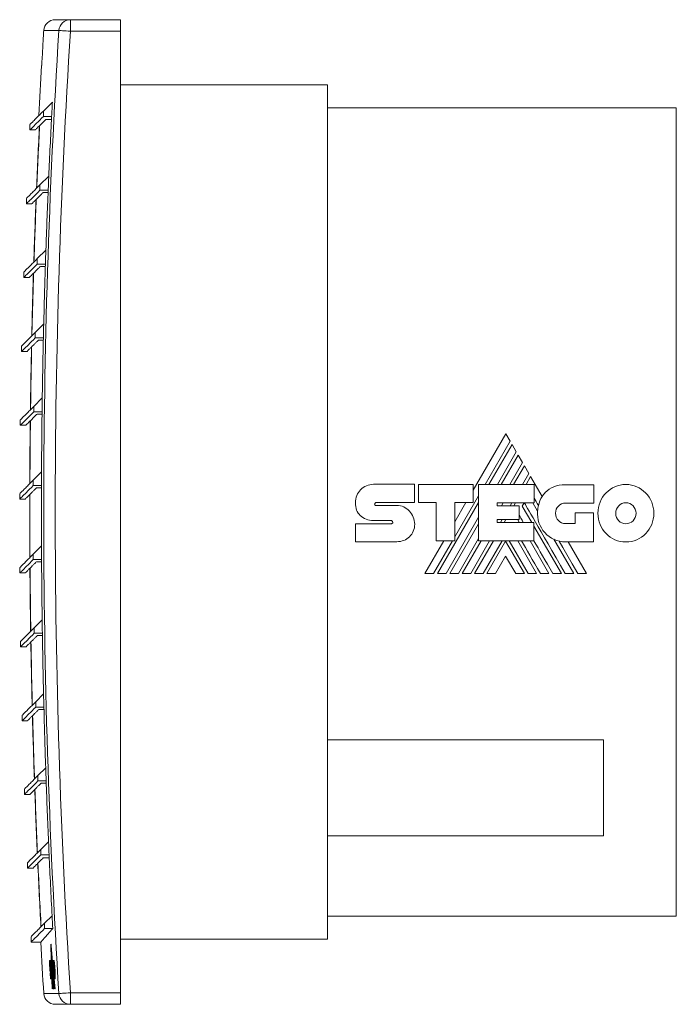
# Model space of a CAD drawing. Header units: millimetres. Extents: x -81 to 675, y -79 to 368.
# Tile 1 of 4: x -81 to 91, y 111 to 368. Entities that reach past the tile are written whole.
import ezdxf

# ---------------------------------------------------------------- set-up
doc = ezdxf.new("R2010")
doc.units = ezdxf.units.MM
doc.linetypes.add('PHANTOM', pattern=[12.7, 6.35, -1.27, 1.27, -1.27, 1.27, -1.27])
doc.layers.add('___VS___', color=7, linetype='Continuous', lineweight=15)

msp = doc.modelspace()

# ---------------------------------------------------------------- linework, layer by layer
at = {"color": 7, "linetype": 'Continuous', "lineweight": 15}
for p, q in [((-71.49, 367.82), (-67.54, 367.82)), ((-67.54, 367.82), (-67.54, 364.82)), ((-67.54, 367.82), (-54.44, 367.82)), ((-54.44, 367.82), (-54.44, 364.82)), ((-54.44, 364.82), (-67.54, 364.82)), ((-54.44, 113.82), (-54.44, 364.82)), ((-75.05, 355.82), (-75.02, 355.82)), ((-0.44, 350.82), (-54.44, 350.82)), ((-0.44, 350.82), (-0.44, 127.82)), ((-72.23, 346.32), (-74.58, 343.98)), ((90.56, 344.82), (-0.44, 344.82)), ((90.56, 344.82), (90.56, 133.82)), ((-74.58, 343.98), (-74.59, 342.56)), ((-74.59, 342.56), (-72.43, 342.57)), ((-78.11, 340.45), (-78.11, 339.03)), ((-78.11, 339.03), (-76.69, 339.03)), ((-73.18, 327.01), (-75.48, 324.71)), ((-75.48, 324.71), (-75.48, 323.29)), ((-75.48, 323.29), (-73.34, 323.29)), ((-74.65, 322.71), (-73.36, 322.71)), ((-79.01, 321.18), (-79.01, 319.76)), ((-79.01, 319.76), (-77.58, 319.76)), ((-73.93, 307.7), (-76.2, 305.44)), ((-76.2, 305.44), (-76.2, 304.02)), ((-76.2, 304.02), (-74.06, 304.02)), ((-75.37, 303.43), (-74.07, 303.43)), ((-79.73, 301.9), (-79.73, 300.49)), ((-79.73, 300.49), (-78.3, 300.49)), ((-74.5, 288.39), (-76.73, 286.16)), ((-76.73, 286.16), (-76.73, 284.75)), ((-76.73, 284.75), (-74.59, 284.75)), ((-75.9, 284.16), (-74.6, 284.16)), ((-80.26, 282.63), (-80.26, 281.22)), ((-80.26, 281.22), (-78.83, 281.22)), ((-74.88, 269.08), (-77.07, 266.89)), ((-77.07, 266.89), (-77.07, 265.48)), ((-77.07, 265.48), (-74.93, 265.48)), ((-76.25, 264.89), (-74.94, 264.89)), ((-80.61, 263.36), (-80.61, 261.94)), ((-80.61, 261.94), (-79.17, 261.94)), ((46.06, 259.76), (37.53, 245)), ((47.19, 257.81), (46.06, 259.76)), ((40.65, 246.48), (47.19, 257.81)), ((47.7, 256.93), (41.67, 246.48)), ((43.89, 246.48), (48.81, 255.01)), ((48.81, 255.01), (47.7, 256.93)), ((49.31, 254.14), (44.89, 246.48)), ((47.12, 246.48), (50.43, 252.21)), ((50.43, 252.21), (49.31, 254.14)), ((-75.08, 249.77), (-77.23, 247.62)), ((50.93, 251.35), (48.12, 246.48)), ((50.39, 246.48), (52.06, 249.37)), ((52.06, 249.37), (50.93, 251.35)), ((-77.23, 247.62), (-77.23, 246.2)), ((52.55, 248.54), (51.36, 246.48)), ((55.53, 243.36), (52.55, 248.54)), ((-77.23, 246.2), (-75.09, 246.2)), ((-76.41, 245.62), (-75.09, 245.62)), ((11.52, 246.54), (22.24, 246.54)), ((22.24, 246.54), (22.24, 241.76)), ((23.3, 241.76), (23.3, 246.52)), ((23.3, 246.52), (37.53, 246.52)), ((37.53, 246.52), (37.53, 241.8)), ((38.97, 231.75), (38.97, 246.48)), ((38.97, 246.48), (53.5, 246.48)), ((53.5, 246.48), (53.5, 241.72)), ((61.62, 246.44), (69.07, 246.44)), ((69.07, 246.44), (69.07, 241.66)), ((-80.77, 244.08), (-80.77, 242.67)), ((-80.77, 242.67), (-79.33, 242.67)), ((12.14, 241.76), (22.24, 241.76)), ((27.92, 241.76), (23.3, 241.76)), ((27.92, 231.75), (27.92, 241.76)), ((28.24, 223.23), (38.97, 241.82)), ((32.79, 232.86), (38.97, 243.57)), ((37.53, 241.8), (32.79, 241.8)), ((32.79, 231.75), (32.79, 241.8)), ((35.68, 241.8), (32.79, 236.79)), ((43.8, 241.72), (53.5, 241.72)), ((43.8, 241.72), (43.8, 240.94)), ((44.92, 240.94), (45.37, 241.72)), ((47.17, 240.94), (47.63, 241.72)), ((48.16, 240.94), (48.61, 241.72)), ((50.38, 240.87), (50.87, 241.72)), ((53.11, 241.72), (54.38, 239.53)), ((69.07, 241.66), (61.62, 241.66)), ((12.16, 241.02), (17.61, 241.02)), ((43.8, 240.94), (49.58, 240.94)), ((49.58, 240.94), (49.58, 237.34)), ((50.38, 240.87), (52.84, 236.61)), ((64.19, 236.29), (64.19, 239.14)), ((64.19, 239.14), (68.91, 239.14)), ((68.91, 239.14), (68.91, 231.53)), ((16.25, 237.07), (11.54, 237.07)), ((30.47, 223.23), (38.97, 237.97)), ((43.8, 237.34), (49.58, 237.34)), ((43.8, 237.34), (43.8, 236.61)), ((43.8, 236.61), (53.42, 236.61)), ((44.67, 236.61), (45.09, 237.34)), ((45.66, 236.61), (46.08, 237.34)), ((49.18, 237.34), (49.6, 236.61)), ((53.42, 231.75), (53.42, 236.61)), ((6.83, 236.27), (16.25, 236.27)), ((31.49, 223.23), (38.97, 236.22)), ((53.42, 235.61), (60.58, 223.23)), ((61.62, 236.29), (64.19, 236.29)), ((17.61, 231.55), (6.83, 231.55)), ((29.87, 231.75), (24.95, 223.23)), ((27.23, 223.23), (32.15, 231.75)), ((27.92, 231.75), (32.79, 231.75)), ((33.69, 223.23), (38.97, 232.38)), ((34.69, 223.23), (39.61, 231.75)), ((36.92, 223.23), (41.85, 231.75)), ((37.93, 223.23), (42.85, 231.75)), ((38.97, 231.75), (53.42, 231.75)), ((40.16, 223.23), (45.09, 231.75)), ((41.16, 223.23), (46.03, 231.69)), ((50.91, 223.23), (46.03, 231.69)), ((51.92, 223.23), (46.98, 231.75)), ((49.19, 231.75), (54.12, 223.23)), ((52.41, 231.75), (57.34, 223.23)), ((58.62, 232.19), (63.8, 223.23)), ((68.91, 231.53), (61.66, 231.53)), ((67.16, 223.23), (62.37, 231.53)), ((-75.08, 230.47), (-77.21, 228.34)), ((-77.21, 228.34), (-77.21, 226.93)), ((-77.21, 226.93), (-75.07, 226.93)), ((-76.38, 226.34), (-75.06, 226.34)), ((46.03, 227.82), (43.37, 223.23)), ((46.03, 227.82), (48.69, 223.23)), ((-80.74, 224.81), (-80.74, 223.4)), ((-80.74, 223.4), (-79.3, 223.4)), ((-74.91, 211.16), (-76.99, 209.07)), ((-76.99, 209.07), (-76.99, 207.66)), ((-76.99, 207.66), (-74.85, 207.66)), ((-76.17, 207.07), (-74.84, 207.07)), ((-80.53, 205.54), (-80.53, 204.12)), ((-80.53, 204.12), (-79.09, 204.12)), ((-74.54, 191.85), (-76.59, 189.8)), ((-76.59, 189.8), (-76.59, 188.38)), ((-76.59, 188.38), (-74.45, 188.38)), ((-75.77, 187.8), (-74.44, 187.8)), ((-80.13, 186.27), (-80.13, 184.85)), ((-80.13, 184.85), (-78.69, 184.85)), ((71.56, 179.82), (-0.44, 179.82)), ((71.56, 179.82), (71.56, 154.82)), ((-73.99, 172.55), (-76.01, 170.53)), ((-76.01, 170.53), (-76.01, 169.11)), ((-76.01, 169.11), (-73.87, 169.11)), ((-75.18, 168.52), (-73.85, 168.52)), ((-79.54, 166.99), (-79.54, 165.58)), ((-79.54, 165.58), (-78.11, 165.58)), ((-0.44, 154.82), (71.56, 154.82)), ((-73.25, 153.24), (-75.24, 151.25)), ((-75.24, 151.25), (-75.24, 149.84)), ((-75.24, 149.84), (-73.1, 149.84)), ((-78.77, 147.72), (-78.77, 146.31)), ((-74.63, 149.03), (-73.06, 149.03)), ((-78.77, 146.31), (-77.34, 146.31)), ((-72.32, 133.94), (-74.28, 131.98)), ((-0.44, 133.82), (90.56, 133.82)), ((-74.28, 131.98), (-74.28, 130.57)), ((-74.28, 130.57), (-72.14, 130.57)), ((-77.81, 128.45), (-77.81, 127.03)), ((-77.81, 127.03), (-75.27, 127.03)), ((-72.6, 126.49), (-72.65, 126.49)), ((-0.44, 127.82), (-54.44, 127.82)), ((-72.54, 125.86), (-72.59, 125.86)), ((-72.52, 125.58), (-72.57, 125.58)), ((-72.54, 125.58), (-72.54, 125.86)), ((-72.47, 124.97), (-72.52, 124.97)), ((-72.44, 124.69), (-72.49, 124.69)), ((-72.46, 124.69), (-72.47, 124.97)), ((-72.39, 124.07), (-72.44, 124.07)), ((-72.36, 123.8), (-72.41, 123.8)), ((-72.81, 122.26), (-72.97, 122.26)), ((-72.81, 122.26), (-72.72, 120.74)), ((-72.81, 122.26), (-72.73, 122.26)), ((-72.8, 122.26), (-72.71, 120.74)), ((-72.57, 122.26), (-72.8, 122.26)), ((-72.57, 122.26), (-72.48, 120.75)), ((-72.57, 122.26), (-72.53, 122.26)), ((-72.31, 122.24), (-72.55, 122.24)), ((-72.31, 123.17), (-72.36, 123.17)), ((-72.28, 122.9), (-72.33, 122.9)), ((-72.22, 121.65), (-72.33, 122.9)), ((-72.31, 122.24), (-72.22, 120.72)), ((-72.31, 122.24), (-72.28, 122.24)), ((-72.21, 122.08), (-72.28, 122.9)), ((-72.28, 122.24), (-72.21, 121.09)), ((-72.22, 121.25), (-72.19, 120.5)), ((-72.04, 122.23), (-72.17, 122.23)), ((-72.04, 122.23), (-71.95, 120.7)), ((-72.04, 122.23), (-71.96, 122.23)), ((-71.89, 122.25), (-71.81, 122.25)), ((-71.76, 121.55), (-71.68, 121.55)), ((-72.95, 120.73), (-72.95, 120.73)), ((-72.88, 120.74), (-72.72, 120.74)), ((-72.87, 120.53), (-72.79, 120.53)), ((-72.78, 120.5), (-72.86, 120.5)), ((-72.85, 118.98), (-72.76, 117.47)), ((-72.71, 118.98), (-72.85, 118.98)), ((-72.79, 119.24), (-72.72, 119.24)), ((-72.78, 120.5), (-72.7, 120.5)), ((-72.72, 120.74), (-72.71, 120.74)), ((-72.71, 120.74), (-72.64, 120.74)), ((-72.7, 120.04), (-72.62, 120.04)), ((-72.61, 118.93), (-72.53, 118.93)), ((-72.56, 120.75), (-72.48, 120.75)), ((-72.48, 120.75), (-72.46, 120.75)), ((-72.43, 119.15), (-72.36, 117.89)), ((-72.38, 120.72), (-72.22, 120.72)), ((-72.27, 120.47), (-72.37, 120.47)), ((-72.3, 119.32), (-72.2, 119.32)), ((-72.12, 119.09), (-72.28, 119.09)), ((-72.27, 120.47), (-72.2, 119.32)), ((-72.27, 120.47), (-72.24, 120.47)), ((-72.16, 119.9), (-72.23, 120.72)), ((-72.21, 120.45), (-72.23, 120.45)), ((-72.22, 120.72), (-72.2, 120.72)), ((-72.2, 119.32), (-72.16, 119.32)), ((-72.14, 119.09), (-72.19, 119.68)), ((-72.12, 119.09), (-72.03, 117.54)), ((-72.12, 119.09), (-72.1, 119.09)), ((-72.1, 120.45), (-72.02, 120.45)), ((-72.08, 120.7), (-71.95, 120.7)), ((-72.07, 119.85), (-71.99, 119.85)), ((-72.07, 118.77), (-72, 117.54)), ((-71.9, 119.9), (-71.99, 119.9)), ((-71.93, 118.99), (-71.98, 118.99)), ((-71.95, 120.7), (-71.92, 120.7)), ((-71.9, 119.9), (-71.88, 119.9)), ((-71.82, 120.47), (-71.74, 120.47)), ((-71.8, 119.85), (-71.72, 119.85)), ((-71.75, 119.23), (-71.67, 119.23)), ((-71.62, 119.85), (-71.54, 119.85)), ((-72.76, 117.47), (-72.6, 117.47)), ((-72.6, 117.47), (-72.52, 117.47)), ((-72.57, 117.89), (-72.49, 117.89)), ((-72.44, 117.54), (-72.37, 117.54)), ((-72.37, 117.54), (-72.33, 117.54)), ((-72.36, 117.89), (-72.34, 117.89)), ((-72.27, 117.54), (-72.03, 117.54)), ((-72.1, 117.52), (-72.12, 117.52)), ((-71.8, 114.82), (-72.05, 117.54)), ((-72.03, 117.54), (-72, 117.54)), ((-71.75, 114.82), (-72, 117.54)), ((-71.69, 114.82), (-71.96, 117.77)), ((-71.63, 114.82), (-71.89, 117.53)), ((-71.59, 114.82), (-71.84, 117.47)), ((-71.54, 114.82), (-71.79, 117.47)), ((-71.76, 117.47), (-71.68, 117.47)), ((-71.6, 117.45), (-71.52, 117.45)), ((-71.55, 118.16), (-71.47, 118.16)), ((-72.29, 114.82), (-72.26, 114.82)), ((-72.24, 114.82), (-72.2, 114.82)), ((-72.19, 114.82), (-72.2, 114.82)), ((-72.09, 114.82), (-72.05, 114.82)), ((-72.03, 114.82), (-72, 114.82)), ((-71.91, 114.82), (-71.87, 114.82)), ((-71.86, 114.82), (-71.87, 114.82)), ((-71.63, 114.82), (-71.59, 114.82)), ((-71.54, 114.82), (-71.59, 114.82)), ((-67.54, 113.82), (-54.44, 113.82)), ((-67.54, 113.82), (-67.54, 110.82)), ((-54.44, 113.82), (-54.44, 110.82)), ((-67.54, 110.82), (-71.49, 110.82)), ((-54.44, 110.82), (-67.54, 110.82))]:
    msp.add_line(p, q, dxfattribs=at)
at = {"color": 8, "linetype": 'Continuous', "lineweight": 15}
for p, q in [((-70.53, 365), (-74.49, 365)), ((-74.73, 361.13), (-74.71, 361.13)), ((-74.71, 361.13), (-74.71, 361.12)), ((-72.02, 119.24), (-71.95, 119.24)), ((-74.49, 113.63), (-70.53, 113.63))]:
    msp.add_line(p, q, dxfattribs=at)
at = {"color": 7, "linetype": 'Continuous', "lineweight": 15, "flags": 128}
for points in [[(-67.54, 364.82), (-68.1, 364.85), (-68.64, 364.89), (-69.14, 364.92), (-69.59, 364.95), (-69.96, 364.97), (-70.25, 364.99), (-70.44, 365), (-70.53, 365)], [(-72.47, 341.77), (-73.05, 341.77), (-73.97, 341.76)], [(64.9, 223.23), (63.4, 225.83), (61.99, 228.25), (60.96, 230.04), (59.98, 231.72)], [(-72.59, 125.86), (-72.6, 125.94), (-72.61, 126.02), (-72.61, 126.09), (-72.62, 126.17), (-72.63, 126.25), (-72.63, 126.33), (-72.64, 126.41), (-72.65, 126.49)], [(-72.65, 126.49), (-72.63, 125.9), (-72.62, 125.31), (-72.6, 124.72), (-72.58, 124.13), (-72.57, 123.54), (-72.55, 122.95), (-72.53, 122.36), (-72.53, 122.26)], [(-72.54, 125.86), (-72.55, 125.94), (-72.56, 126.02), (-72.56, 126.09), (-72.57, 126.17), (-72.58, 126.25), (-72.58, 126.33), (-72.59, 126.41), (-72.6, 126.49)], [(-72.49, 122.24), (-72.51, 122.7), (-72.52, 123.15), (-72.53, 123.6), (-72.54, 124.05), (-72.56, 124.5), (-72.57, 124.96), (-72.58, 125.41), (-72.59, 125.86)], [(-72.52, 124.97), (-72.52, 125.04), (-72.53, 125.12), (-72.54, 125.2), (-72.54, 125.27), (-72.55, 125.35), (-72.56, 125.43), (-72.56, 125.5), (-72.57, 125.58)], [(-72.57, 125.58), (-72.56, 125.16), (-72.55, 124.75), (-72.54, 124.33), (-72.52, 123.91), (-72.51, 123.5), (-72.5, 123.08), (-72.49, 122.66), (-72.48, 122.24)], [(-72.47, 124.97), (-72.47, 125.04), (-72.48, 125.12), (-72.49, 125.2), (-72.49, 125.27), (-72.5, 125.35), (-72.51, 125.43), (-72.51, 125.5), (-72.52, 125.58)], [(-72.44, 122.24), (-72.45, 122.58), (-72.46, 122.92), (-72.47, 123.26), (-72.48, 123.61), (-72.49, 123.95), (-72.5, 124.29), (-72.51, 124.63), (-72.52, 124.97)], [(-72.44, 124.07), (-72.44, 124.15), (-72.45, 124.22), (-72.46, 124.3), (-72.46, 124.38), (-72.47, 124.46), (-72.48, 124.53), (-72.49, 124.61), (-72.49, 124.69)], [(-72.49, 124.69), (-72.48, 124.38), (-72.48, 124.08), (-72.47, 123.77), (-72.46, 123.47), (-72.45, 123.16), (-72.44, 122.86), (-72.43, 122.55), (-72.42, 122.24)], [(-72.39, 124.07), (-72.39, 124.15), (-72.4, 124.22), (-72.41, 124.3), (-72.41, 124.38), (-72.42, 124.46), (-72.43, 124.53), (-72.44, 124.61), (-72.44, 124.69)], [(-72.39, 122.24), (-72.39, 122.47), (-72.4, 122.7), (-72.41, 122.93), (-72.41, 123.16), (-72.42, 123.39), (-72.42, 123.61), (-72.43, 123.84), (-72.44, 124.07)], [(-72.36, 123.17), (-72.36, 123.25), (-72.37, 123.32), (-72.38, 123.4), (-72.39, 123.48), (-72.39, 123.56), (-72.4, 123.64), (-72.41, 123.72), (-72.41, 123.8)], [(-72.41, 123.8), (-72.41, 123.6), (-72.4, 123.41), (-72.4, 123.21), (-72.39, 123.02), (-72.39, 122.83), (-72.38, 122.63), (-72.38, 122.44), (-72.37, 122.24)], [(-72.38, 123.8), (-72.38, 123.84), (-72.39, 124.07)], [(-72.31, 123.17), (-72.31, 123.25), (-72.32, 123.32), (-72.33, 123.4), (-72.34, 123.48), (-72.34, 123.56), (-72.35, 123.64), (-72.36, 123.72), (-72.36, 123.8)], [(-72.33, 122.24), (-72.34, 122.36), (-72.34, 122.47), (-72.34, 122.59), (-72.34, 122.71), (-72.35, 122.82), (-72.35, 122.94), (-72.35, 123.05), (-72.36, 123.17)], [(-72.33, 122.9), (-72.33, 122.82), (-72.33, 122.73), (-72.33, 122.65), (-72.32, 122.57), (-72.32, 122.49), (-72.32, 122.41), (-72.32, 122.33), (-72.32, 122.24)], [(-72.3, 122.9), (-72.3, 122.94), (-72.3, 123.05), (-72.31, 123.17)], [(-71.96, 122.23), (-71.95, 122.04), (-71.94, 121.87)], [(-72.48, 120.75), (-72.48, 120.55), (-72.47, 120.35), (-72.47, 120.15), (-72.46, 119.95), (-72.45, 119.75), (-72.45, 119.55), (-72.44, 119.35), (-72.43, 119.15)], [(-72.36, 117.89), (-72.37, 118.32), (-72.39, 118.75), (-72.4, 119.17), (-72.41, 119.6), (-72.43, 120.03), (-72.43, 120.27)], [(-72.4, 119.71), (-72.39, 119.27), (-72.36, 118.53), (-72.34, 117.78), (-72.31, 117.04), (-72.29, 116.3), (-72.26, 115.56), (-72.24, 114.82)], [(-72.37, 120.47), (-72.37, 120.5), (-72.37, 120.54), (-72.37, 120.57), (-72.37, 120.6), (-72.38, 120.63), (-72.38, 120.66), (-72.38, 120.69), (-72.38, 120.72)], [(-72.2, 114.82), (-72.22, 115.4), (-72.24, 115.99), (-72.26, 116.58), (-72.28, 117.17), (-72.3, 117.76), (-72.32, 118.35), (-72.33, 118.48)], [(-72.28, 119.09), (-72.29, 119.12), (-72.29, 119.15), (-72.29, 119.18), (-72.29, 119.21), (-72.29, 119.24), (-72.29, 119.26), (-72.3, 119.29), (-72.3, 119.32)], [(-72.27, 120.72), (-72.27, 120.69), (-72.27, 120.66), (-72.27, 120.63), (-72.27, 120.6), (-72.27, 120.57), (-72.27, 120.54), (-72.27, 120.5), (-72.26, 120.47)], [(-72.24, 120.47), (-72.23, 120.37), (-72.23, 120.27), (-72.22, 120.17), (-72.22, 120.07), (-72.21, 119.98), (-72.2, 119.88), (-72.2, 119.78), (-72.19, 119.68)], [(-72.23, 120.45), (-72.23, 120.49), (-72.23, 120.52), (-72.23, 120.55), (-72.23, 120.59), (-72.23, 120.62), (-72.23, 120.65), (-72.23, 120.69), (-72.23, 120.72)], [(-72.1, 119.09), (-72.12, 119.26), (-72.13, 119.43), (-72.15, 119.6), (-72.16, 119.77), (-72.18, 119.94), (-72.2, 120.11), (-72.21, 120.28), (-72.23, 120.45)], [(-72.16, 119.09), (-72.16, 119.12), (-72.16, 119.15), (-72.17, 119.18), (-72.17, 119.21), (-72.17, 119.24), (-72.17, 119.26), (-72.18, 119.29), (-72.18, 119.32)], [(-71.71, 114.82), (-71.75, 115.31), (-71.8, 115.8), (-71.85, 116.3), (-71.89, 116.79), (-71.94, 117.29), (-71.98, 117.78), (-72.03, 118.28), (-72.04, 118.4)], [(-71.99, 119.9), (-71.98, 119.78), (-71.97, 119.67), (-71.97, 119.56), (-71.96, 119.44), (-71.95, 119.33), (-71.95, 119.22), (-71.94, 119.1), (-71.93, 118.99)], [(-72.38, 117.54), (-72.37, 117.2), (-72.36, 116.86), (-72.35, 116.52), (-72.34, 116.18), (-72.33, 115.84), (-72.31, 115.5), (-72.3, 115.16), (-72.29, 114.82)], [(-72.26, 114.82), (-72.27, 115.16), (-72.28, 115.5), (-72.29, 115.84), (-72.3, 116.18), (-72.31, 116.52), (-72.32, 116.86), (-72.34, 117.2), (-72.35, 117.54)], [(-72.29, 117.92), (-72.27, 117.41), (-72.26, 116.89), (-72.24, 116.37), (-72.22, 115.85), (-72.21, 115.33), (-72.19, 114.82)], [(-72.15, 114.82), (-72.17, 115.18), (-72.18, 115.55), (-72.19, 115.91), (-72.2, 116.28), (-72.21, 116.64), (-72.23, 117.01), (-72.24, 117.37), (-72.24, 117.54)], [(-72.23, 117.54), (-72.22, 117.2), (-72.21, 116.86), (-72.19, 116.52), (-72.18, 116.18), (-72.17, 115.84), (-72.16, 115.5), (-72.15, 115.16), (-72.14, 114.82)], [(-72.1, 114.82), (-72.11, 115.16), (-72.13, 115.5), (-72.14, 115.84), (-72.15, 116.18), (-72.16, 116.52), (-72.17, 116.86), (-72.18, 117.2), (-72.19, 117.54)], [(-72.17, 117.54), (-72.16, 117.2), (-72.15, 116.86), (-72.14, 116.52), (-72.13, 116.18), (-72.12, 115.84), (-72.11, 115.5), (-72.1, 115.16), (-72.09, 114.82)], [(-72.05, 114.82), (-72.06, 115.16), (-72.07, 115.5), (-72.08, 115.84), (-72.09, 116.18), (-72.11, 116.52), (-72.12, 116.86), (-72.13, 117.2), (-72.14, 117.54)], [(-72.12, 117.52), (-72.11, 117.18), (-72.1, 116.84), (-72.09, 116.5), (-72.08, 116.17), (-72.07, 115.83), (-72.06, 115.49), (-72.05, 115.15), (-72.03, 114.82)], [(-71.87, 114.82), (-71.9, 115.15), (-71.94, 115.49), (-71.97, 115.83), (-72, 116.17), (-72.03, 116.5), (-72.06, 116.84), (-72.09, 117.18), (-72.12, 117.52)], [(-72.11, 117.54), (-72.08, 117.2), (-72.04, 116.86), (-72.01, 116.52), (-71.98, 116.18), (-71.95, 115.84), (-71.92, 115.5), (-71.89, 115.16), (-71.86, 114.82)], [(-71.82, 114.82), (-71.85, 115.16), (-71.88, 115.5), (-71.91, 115.84), (-71.94, 116.18), (-71.98, 116.52), (-72.01, 116.86), (-72.04, 117.2), (-72.07, 117.54)], [(-72.05, 116.28), (-72.03, 116.1), (-72.01, 115.92), (-71.99, 115.73), (-71.98, 115.55), (-71.96, 115.37), (-71.94, 115.18), (-71.93, 115), (-71.91, 114.82)], [(-72, 114.82), (-72, 115), (-72.01, 115.18), (-72.02, 115.37), (-72.02, 115.55), (-72.03, 115.73), (-72.03, 115.92), (-72.04, 116.1), (-72.05, 116.28)], [(-71.76, 114.82), (-71.8, 115.16), (-71.83, 115.5), (-71.86, 115.84), (-71.89, 116.18), (-71.92, 116.52), (-71.95, 116.86), (-71.98, 117.2), (-72.02, 117.54)], [(-71.7, 117.86), (-71.7, 117.77), (-71.68, 117.47)], [(-71.95, 114.82), (-71.95, 115), (-71.96, 115.18), (-71.97, 115.37), (-71.97, 115.45)], [(-67.54, 113.82), (-68.1, 113.78), (-68.64, 113.75), (-69.14, 113.71), (-69.59, 113.69), (-69.96, 113.66), (-70.25, 113.64), (-70.44, 113.63), (-70.53, 113.63)]]:
    msp.add_lwpolyline(points, dxfattribs=at)
at = {"color": 7, "linetype": 'Continuous', "lineweight": 15}
for centre, radius, start, end in [((-71.49, 364.82), 3, 90, 176.3969), ((-67.54, 364.82), 3, 90.0522, 176.4583), ((1921.56, 239.32), 2000, 176.39691, 176.508), ((1921.56, 239.32), 1996.05, 176.38977, 183.61023), ((1921.56, 239.32), 1993.05, 176.38977, 183.61023), ((1921.56, 239.32), 1999.98, 176.53093, 176.66059), ((1921.56, 239.32), 2000, 176.66063, 177.03423), ((1921.56, 239.32), 1996.66, 176.92787, 177.03566), ((1921.56, 239.32), 1996.66, 177.03566, 177.48269), ((1921.56, 239.32), 1999.71, 177.11048, 177.5779), ((1921.56, 239.32), 1999.67, 177.10936, 177.57681), ((1921.56, 239.32), 1996.66, 177.48269, 177.58947), ((1921.56, 239.32), 1996.66, 177.58947, 178.03725), ((1921.56, 239.32), 1999.71, 177.66253, 178.13064), ((1921.56, 239.32), 1999.67, 177.66144, 178.12956), ((1921.56, 239.32), 1996.66, 178.03725, 178.14291), ((1921.56, 239.32), 1996.66, 178.14291, 178.59161), ((1921.56, 239.32), 1999.71, 178.21439, 178.6832), ((1921.56, 239.32), 1999.67, 178.21332, 178.68215), ((1921.56, 239.32), 1996.66, 178.59161, 178.69616), ((1921.56, 239.32), 1996.66, 178.69616, 179.14581), ((1921.56, 239.32), 1999.71, 178.76611, 179.23565), ((1921.56, 239.32), 1999.67, 178.76506, 179.23462), ((1921.56, 239.32), 1996.66, 179.14581, 179.2493), ((1921.56, 239.32), 1996.66, 179.2493, 179.69991), ((1921.56, 239.32), 1999.71, 179.31773, 179.78803), ((1921.56, 239.32), 1999.67, 179.3167, 179.78702), ((1921.56, 239.32), 1996.66, 179.69991, 179.80237), ((1921.56, 239.32), 1996.66, 179.80237, 180.25396), ((1921.56, 239.32), 1999.71, 179.86932, 180.3404), ((1921.56, 239.32), 1999.67, 179.8683, 180.3394), ((62.5, 239.18), 8.13, 149.0381, 166.8386), ((61.66, 238.85), 7.32, 174.6401, 270), ((1921.56, 239.32), 1996.66, 180.25396, 180.35542), ((1921.56, 239.32), 1996.66, 180.35542, 180.80802), ((1921.56, 239.32), 1999.71, 180.42091, 180.8928), ((1921.56, 239.32), 1999.67, 180.41991, 180.89183), ((1921.56, 239.32), 1996.66, 180.80802, 180.9085), ((1921.56, 239.32), 1996.66, 180.9085, 181.36213), ((1921.56, 239.32), 1999.71, 180.97256, 181.4453), ((1921.56, 239.32), 1999.67, 180.97158, 181.44434), ((1921.56, 239.32), 1996.66, 181.36213, 181.46167), ((1921.56, 239.32), 1996.66, 181.46167, 181.91636), ((1921.56, 239.32), 1999.71, 181.52431, 181.99793), ((1921.56, 239.32), 1999.67, 181.52336, 181.99699), ((1921.56, 239.32), 1996.66, 181.91636, 182.01497), ((1921.56, 239.32), 1996.66, 182.01497, 182.47075), ((1921.56, 239.32), 1999.71, 182.07623, 182.55075), ((1921.56, 239.32), 1999.67, 182.0753, 182.54983), ((1921.56, 239.32), 1996.66, 182.47075, 182.56846), ((1921.56, 239.32), 1996.66, 182.56846, 183.02535), ((1921.56, 239.32), 1999.71, 182.62836, 183.10381), ((1921.56, 239.32), 1999.67, 182.62744, 183.10291), ((1921.56, 239.32), 1996.66, 183.02535, 183.12219), ((1921.56, 239.32), 2000, 183.21818, 183.60309), ((1921.56, 239.32), 1997.54, 183.3599, 183.49516), ((1921.56, 239.32), 1997.72, 183.40297, 183.49486), ((1921.56, 239.32), 1997.64, 183.40274, 183.49499), ((1921.56, 239.32), 1997.04, 183.42822, 183.49807), ((-71.49, 113.82), 3, 183.6031, 270), ((-67.54, 113.81), 3, 183.5417, 269.9479)]:
    msp.add_arc(centre, radius, start, end, dxfattribs=at)
for points, knots in [([(-74.71, 361.1), (-74.71, 361.08), (-74.72, 361.02), (-74.73, 360.84), (-74.74, 360.6), (-74.75, 360.42), (-74.76, 360.33)], [0, 0, 0, 0, 0.221433, 0.480791, 0.740401, 1, 1, 1, 1]), ([(-74.71, 361.12), (-74.71, 361.12), (-74.71, 361.12), (-74.71, 361.11), (-74.71, 361.1)], [0, 0, 0, 0, 0.222624, 1, 1, 1, 1]), ([(-78.11, 340.45), (-78.11, 340.45), (-78.11, 340.44), (-78.08, 340.48), (-77.97, 340.59), (-77.79, 340.77), (-77.54, 341.01), (-77.23, 341.33), (-76.84, 341.71), (-76.39, 342.17), (-75.69, 342.87), (-75.02, 343.53), (-74.58, 343.98)], [0, 0, 0, 0, 0.010451, 0.109029, 0.207607, 0.306186, 0.404764, 0.503342, 0.60192, 0.700498, 0.799077, 1, 1, 1, 1]), ([(-78.04, 339.1), (-78.06, 339.08), (-78.12, 339.03), (-77.59, 339.56), (-76.49, 340.65), (-75.22, 341.92), (-74.59, 342.56)], [0, 0, 0, 0, 0.119289, 0.412906, 0.706477, 1, 1, 1, 1]), ([(-73.97, 341.76), (-74.13, 341.6), (-74.62, 341.11), (-75.3, 340.43), (-75.94, 339.79), (-76.38, 339.35), (-76.65, 339.08), (-76.68, 339.05), (-76.69, 339.04)], [0, 0, 0, 0, 0.092249, 0.276751, 0.461252, 0.645754, 0.830256, 1, 1, 1, 1]), ([(-79.01, 321.18), (-78.94, 321.25), (-78.78, 321.41), (-77.6, 322.59), (-76.19, 324), (-75.48, 324.71)], [0, 0, 0, 0, 0.333794, 0.667035, 1, 1, 1, 1]), ([(-78.95, 319.83), (-78.96, 319.81), (-79.02, 319.76), (-78.48, 320.29), (-77.38, 321.39), (-76.12, 322.66), (-75.48, 323.29)], [0, 0, 0, 0, 0.120075, 0.413548, 0.706888, 1, 1, 1, 1]), ([(-77.58, 319.78), (-77.58, 319.78), (-77.58, 319.78), (-77.4, 319.96), (-77.04, 320.32), (-76.5, 320.86), (-75.88, 321.48), (-75.26, 322.11), (-74.85, 322.51), (-74.65, 322.71)], [0, 0, 0, 0, 0.107884, 0.278328, 0.448772, 0.619216, 0.78966, 0.894826, 1, 1, 1, 1]), ([(-79.73, 301.9), (-79.65, 301.98), (-79.5, 302.14), (-78.32, 303.31), (-76.91, 304.73), (-76.2, 305.44)], [0, 0, 0, 0, 0.3337945, 0.6670351, 1, 1, 1, 1]), ([(-79.66, 300.56), (-79.68, 300.54), (-79.73, 300.49), (-79.2, 301.02), (-78.1, 302.12), (-76.83, 303.39), (-76.2, 304.02)], [0, 0, 0, 0, 0.120075, 0.413548, 0.706888, 1, 1, 1, 1]), ([(-78.3, 300.51), (-78.3, 300.51), (-78.3, 300.5), (-78.11, 300.69), (-77.75, 301.05), (-77.22, 301.59), (-76.6, 302.21), (-75.97, 302.83), (-75.57, 303.23), (-75.37, 303.43)], [0, 0, 0, 0, 0.107884, 0.278328, 0.448772, 0.619216, 0.78966, 0.894826, 1, 1, 1, 1]), ([(-80.26, 282.63), (-80.18, 282.71), (-80.03, 282.86), (-78.85, 284.04), (-77.44, 285.46), (-76.73, 286.16)], [0, 0, 0, 0, 0.333794, 0.667035, 1, 1, 1, 1]), ([(-80.19, 281.28), (-80.21, 281.27), (-80.27, 281.21), (-79.73, 281.75), (-78.63, 282.85), (-77.36, 284.11), (-76.73, 284.75)], [0, 0, 0, 0, 0.120075, 0.413548, 0.706888, 1, 1, 1, 1]), ([(-78.83, 281.24), (-78.83, 281.23), (-78.83, 281.23), (-78.64, 281.42), (-78.29, 281.78), (-77.75, 282.32), (-77.13, 282.93), (-76.5, 283.56), (-76.1, 283.96), (-75.9, 284.16)], [0, 0, 0, 0, 0.1078841, 0.2783279, 0.4487719, 0.6192157, 0.7896596, 0.8948261, 1, 1, 1, 1]), ([(-80.61, 263.36), (-80.53, 263.44), (-80.37, 263.59), (-79.19, 264.77), (-77.78, 266.18), (-77.07, 266.89)], [0, 0, 0, 0, 0.3337945, 0.6670351, 1, 1, 1, 1]), ([(-80.54, 262.01), (-80.56, 261.99), (-80.61, 261.94), (-80.08, 262.47), (-78.98, 263.57), (-77.71, 264.84), (-77.07, 265.48)], [0, 0, 0, 0, 0.120075, 0.413548, 0.706888, 1, 1, 1, 1]), ([(-79.17, 261.96), (-79.17, 261.96), (-79.18, 261.96), (-78.99, 262.15), (-78.63, 262.51), (-78.09, 263.04), (-77.47, 263.66), (-76.85, 264.29), (-76.45, 264.69), (-76.25, 264.89)], [0, 0, 0, 0, 0.107884, 0.278328, 0.448772, 0.619216, 0.78966, 0.894826, 1, 1, 1, 1]), ([(-80.77, 244.08), (-80.69, 244.16), (-80.53, 244.32), (-79.35, 245.5), (-77.94, 246.91), (-77.23, 247.62)], [0, 0, 0, 0, 0.333794, 0.667035, 1, 1, 1, 1]), ([(-80.7, 242.74), (-80.71, 242.72), (-80.77, 242.67), (-80.23, 243.2), (-79.14, 244.3), (-77.87, 245.57), (-77.23, 246.2)], [0, 0, 0, 0, 0.120075, 0.413548, 0.706888, 1, 1, 1, 1]), ([(-79.33, 242.69), (-79.33, 242.69), (-79.34, 242.69), (-79.15, 242.87), (-78.79, 243.23), (-78.25, 243.77), (-77.63, 244.39), (-77.01, 245.01), (-76.61, 245.42), (-76.41, 245.62)], [0, 0, 0, 0, 0.107884, 0.278328, 0.448772, 0.619216, 0.78966, 0.894826, 1, 1, 1, 1]), ([(-80.74, 224.81), (-80.66, 224.89), (-80.5, 225.05), (-79.33, 226.22), (-77.91, 227.64), (-77.21, 228.34)], [0, 0, 0, 0, 0.333794, 0.667035, 1, 1, 1, 1]), ([(-80.67, 223.47), (-80.69, 223.45), (-80.74, 223.39), (-80.21, 223.93), (-79.11, 225.03), (-77.84, 226.3), (-77.21, 226.93)], [0, 0, 0, 0, 0.120075, 0.413548, 0.706888, 1, 1, 1, 1]), ([(-79.3, 223.42), (-79.31, 223.42), (-79.31, 223.41), (-79.12, 223.6), (-78.76, 223.96), (-78.22, 224.5), (-77.61, 225.12), (-76.98, 225.74), (-76.58, 226.14), (-76.38, 226.34)], [0, 0, 0, 0, 0.107884, 0.278328, 0.448772, 0.619216, 0.78966, 0.894826, 1, 1, 1, 1]), ([(-80.53, 205.54), (-80.45, 205.62), (-80.29, 205.77), (-79.11, 206.95), (-77.7, 208.37), (-76.99, 209.07)], [0, 0, 0, 0, 0.333794, 0.667035, 1, 1, 1, 1]), ([(-80.46, 204.19), (-80.47, 204.18), (-80.53, 204.12), (-79.99, 204.66), (-78.9, 205.75), (-77.63, 207.02), (-76.99, 207.66)], [0, 0, 0, 0, 0.120075, 0.413548, 0.706888, 1, 1, 1, 1]), ([(-79.09, 204.14), (-79.09, 204.14), (-79.1, 204.14), (-78.91, 204.33), (-78.55, 204.69), (-78.01, 205.22), (-77.39, 205.84), (-76.77, 206.47), (-76.37, 206.87), (-76.17, 207.07)], [0, 0, 0, 0, 0.107884, 0.278328, 0.448772, 0.619216, 0.78966, 0.894826, 1, 1, 1, 1]), ([(-80.13, 186.27), (-80.05, 186.34), (-79.89, 186.5), (-78.71, 187.68), (-77.3, 189.09), (-76.59, 189.8)], [0, 0, 0, 0, 0.3337945, 0.6670351, 1, 1, 1, 1]), ([(-80.06, 184.92), (-80.07, 184.9), (-80.13, 184.85), (-79.59, 185.38), (-78.5, 186.48), (-77.23, 187.75), (-76.59, 188.38)], [0, 0, 0, 0, 0.120075, 0.413548, 0.706888, 1, 1, 1, 1]), ([(-78.69, 184.87), (-78.69, 184.87), (-78.7, 184.87), (-78.51, 185.06), (-78.15, 185.42), (-77.61, 185.95), (-76.99, 186.57), (-76.37, 187.2), (-75.97, 187.6), (-75.77, 187.8)], [0, 0, 0, 0, 0.107884, 0.278328, 0.448772, 0.619216, 0.78966, 0.894826, 1, 1, 1, 1]), ([(-79.54, 166.99), (-79.46, 167.07), (-79.31, 167.23), (-78.13, 168.41), (-76.71, 169.82), (-76.01, 170.53)], [0, 0, 0, 0, 0.3337945, 0.6670351, 1, 1, 1, 1]), ([(-79.47, 165.65), (-79.49, 165.63), (-79.54, 165.58), (-79.01, 166.11), (-77.91, 167.21), (-76.64, 168.48), (-76.01, 169.11)], [0, 0, 0, 0, 0.120075, 0.413548, 0.706888, 1, 1, 1, 1]), ([(-78.11, 165.6), (-78.11, 165.6), (-78.11, 165.59), (-77.92, 165.78), (-77.56, 166.14), (-77.03, 166.68), (-76.41, 167.3), (-75.78, 167.92), (-75.38, 168.32), (-75.18, 168.52)], [0, 0, 0, 0, 0.1078841, 0.2783279, 0.4487719, 0.6192157, 0.7896596, 0.8948261, 1, 1, 1, 1]), ([(-78.77, 147.72), (-78.69, 147.8), (-78.53, 147.96), (-77.36, 149.13), (-75.94, 150.55), (-75.24, 151.25)], [0, 0, 0, 0, 0.3337945, 0.6670351, 1, 1, 1, 1]), ([(-78.7, 146.37), (-78.72, 146.36), (-78.77, 146.3), (-78.24, 146.84), (-77.14, 147.94), (-75.87, 149.21), (-75.24, 149.84)], [0, 0, 0, 0, 0.120075, 0.413548, 0.706888, 1, 1, 1, 1]), ([(-77.34, 146.32), (-77.34, 146.32), (-77.32, 146.34), (-77.09, 146.58), (-76.69, 146.97), (-76.13, 147.53), (-75.45, 148.21), (-74.9, 148.76), (-74.63, 149.03)], [0, 0, 0, 0, 0.151634, 0.328809, 0.505984, 0.683158, 0.841568, 1, 1, 1, 1]), ([(-77.81, 128.45), (-77.73, 128.53), (-77.58, 128.68), (-76.4, 129.86), (-74.98, 131.27), (-74.28, 131.98)], [0, 0, 0, 0, 0.333794, 0.667035, 1, 1, 1, 1]), ([(-77.74, 127.1), (-77.76, 127.09), (-77.81, 127.03), (-77.28, 127.56), (-76.18, 128.66), (-74.91, 129.93), (-74.28, 130.57)], [0, 0, 0, 0, 0.120075, 0.413548, 0.706888, 1, 1, 1, 1]), ([(-75.28, 127.04), (-75.28, 127.04), (-75.31, 127.01), (-75.21, 127.12), (-74.99, 127.37), (-74.59, 127.81), (-74.04, 128.43), (-73.28, 129.29), (-72.55, 130.1), (-72.14, 130.57)], [0, 0, 0, 0, 0.0118835, 0.1675574, 0.3232314, 0.4789054, 0.6345793, 0.7902532, 1, 1, 1, 1]), ([(-72.97, 122.26), (-72.98, 122.25), (-72.99, 122.22), (-73, 122.04), (-73, 121.87), (-73, 121.81)], [0, 0, 0, 0, 0.370666, 0.785671, 1, 1, 1, 1]), ([(-73, 121.81), (-72.99, 121.69), (-72.99, 121.44), (-72.97, 121.04), (-72.96, 120.8), (-72.95, 120.73)], [0, 0, 0, 0, 0.385628, 0.818692, 1, 1, 1, 1]), ([(-72.17, 122.23), (-72.19, 122.21), (-72.21, 122.17), (-72.22, 121.89), (-72.22, 121.69), (-72.22, 121.59)], [0, 0, 0, 0, 0.5126713, 0.7504217, 1, 1, 1, 1]), ([(-72.22, 121.59), (-72.22, 121.56), (-72.22, 121.51), (-72.22, 121.4), (-72.22, 121.31), (-72.22, 121.25)], [0, 0, 0, 0, 0.250953, 0.501927, 1, 1, 1, 1]), ([(-71.89, 122.25), (-71.9, 122.23), (-71.93, 122.19), (-71.94, 121.9), (-71.94, 121.64), (-71.94, 121.55)], [0, 0, 0, 0, 0.369199, 0.784409, 1, 1, 1, 1]), ([(-71.94, 121.55), (-71.94, 121.36), (-71.94, 120.96), (-71.91, 120.34), (-71.89, 119.96), (-71.88, 119.85)], [0, 0, 0, 0, 0.3861608, 0.8169095, 1, 1, 1, 1]), ([(-71.76, 121.55), (-71.77, 121.69), (-71.82, 122.02), (-71.86, 122.23), (-71.88, 122.24), (-71.89, 122.25)], [0, 0, 0, 0, 0.369184, 0.80164, 1, 1, 1, 1]), ([(-71.81, 122.25), (-71.8, 122.23), (-71.77, 122.19), (-71.72, 121.9), (-71.69, 121.64), (-71.68, 121.55)], [0, 0, 0, 0, 0.36947, 0.784905, 1, 1, 1, 1]), ([(-71.62, 119.85), (-71.63, 120.09), (-71.66, 120.61), (-71.72, 121.18), (-71.75, 121.46), (-71.76, 121.55)], [0, 0, 0, 0, 0.384267, 0.826245, 1, 1, 1, 1]), ([(-71.68, 121.55), (-71.66, 121.36), (-71.61, 120.96), (-71.57, 120.35), (-71.54, 119.96), (-71.54, 119.85)], [0, 0, 0, 0, 0.3844402, 0.8190588, 1, 1, 1, 1]), ([(-72.95, 120.73), (-72.94, 120.53), (-72.92, 120.24), (-72.89, 119.88), (-72.88, 119.74), (-72.87, 119.66)], [0, 0, 0, 0, 0.506572, 0.74718, 1, 1, 1, 1]), ([(-72.88, 120.7), (-72.88, 120.71), (-72.88, 120.72), (-72.88, 120.73), (-72.88, 120.73), (-72.88, 120.74)], [0, 0, 0, 0, 0.517351, 0.750671, 1, 1, 1, 1]), ([(-72.87, 120.6), (-72.87, 120.62), (-72.87, 120.65), (-72.88, 120.68), (-72.88, 120.69), (-72.88, 120.7)], [0, 0, 0, 0, 0.456418, 0.723381, 1, 1, 1, 1]), ([(-72.87, 120.53), (-72.87, 120.54), (-72.87, 120.55), (-72.87, 120.58), (-72.87, 120.6), (-72.87, 120.6)], [0, 0, 0, 0, 0.390832, 0.832316, 1, 1, 1, 1]), ([(-72.86, 120.5), (-72.86, 120.5), (-72.86, 120.5), (-72.86, 120.51), (-72.87, 120.52), (-72.87, 120.53)], [0, 0, 0, 0, 0.367794, 0.768038, 1, 1, 1, 1]), ([(-72.87, 119.66), (-72.86, 119.56), (-72.83, 119.35), (-72.81, 119.25), (-72.8, 119.24), (-72.79, 119.24)], [0, 0, 0, 0, 0.395579, 0.868837, 1, 1, 1, 1]), ([(-72.79, 120.6), (-72.79, 120.59), (-72.79, 120.57), (-72.79, 120.54), (-72.79, 120.53), (-72.79, 120.53)], [0, 0, 0, 0, 0.391053, 0.828175, 1, 1, 1, 1]), ([(-72.7, 120.04), (-72.71, 120.13), (-72.74, 120.34), (-72.76, 120.48), (-72.78, 120.49), (-72.78, 120.5)], [0, 0, 0, 0, 0.364199, 0.801137, 1, 1, 1, 1]), ([(-72.72, 119.24), (-72.72, 119.24), (-72.72, 119.23), (-72.72, 119.22), (-72.72, 119.21), (-72.72, 119.2)], [0, 0, 0, 0, 0.346485, 0.740865, 1, 1, 1, 1]), ([(-72.72, 119.2), (-72.72, 119.19), (-72.72, 119.16), (-72.71, 119.12), (-72.71, 119.1), (-72.71, 119.1)], [0, 0, 0, 0, 0.44587, 0.931895, 1, 1, 1, 1]), ([(-72.71, 119.1), (-72.71, 119.09), (-72.71, 119.06), (-72.71, 119.03), (-72.71, 119.02), (-72.71, 119.01)], [0, 0, 0, 0, 0.401024, 0.870097, 1, 1, 1, 1]), ([(-72.71, 119.01), (-72.71, 119.01), (-72.71, 118.99), (-72.71, 118.98), (-72.71, 118.98), (-72.71, 118.98)], [0, 0, 0, 0, 0.356245, 0.786773, 1, 1, 1, 1]), ([(-72.7, 120.5), (-72.69, 120.49), (-72.68, 120.46), (-72.65, 120.27), (-72.63, 120.1), (-72.62, 120.04)], [0, 0, 0, 0, 0.364825, 0.766396, 1, 1, 1, 1]), ([(-72.61, 118.93), (-72.62, 119.09), (-72.65, 119.43), (-72.68, 119.8), (-72.7, 119.99), (-72.7, 120.04)], [0, 0, 0, 0, 0.392465, 0.836863, 1, 1, 1, 1]), ([(-72.62, 120.04), (-72.61, 119.91), (-72.58, 119.64), (-72.55, 119.24), (-72.54, 119), (-72.53, 118.93)], [0, 0, 0, 0, 0.392562, 0.834415, 1, 1, 1, 1]), ([(-72.57, 117.89), (-72.57, 118), (-72.58, 118.23), (-72.6, 118.6), (-72.61, 118.84), (-72.61, 118.93)], [0, 0, 0, 0, 0.363571, 0.775299, 1, 1, 1, 1]), ([(-72.53, 118.93), (-72.53, 118.79), (-72.51, 118.48), (-72.5, 118.13), (-72.49, 117.95), (-72.49, 117.89)], [0, 0, 0, 0, 0.363112, 0.799635, 1, 1, 1, 1]), ([(-72.19, 120.5), (-72.19, 120.46), (-72.18, 120.38), (-72.17, 120.22), (-72.17, 120.1), (-72.16, 120.02)], [0, 0, 0, 0, 0.255482, 0.510932, 1, 1, 1, 1]), ([(-72.16, 120.02), (-72.15, 119.76), (-72.12, 119.23), (-72.05, 118.49), (-71.99, 117.91), (-71.93, 117.54), (-71.9, 117.49), (-71.88, 117.47)], [0, 0, 0, 0, 0.202825, 0.405685, 0.608935, 0.812392, 1, 1, 1, 1]), ([(-72.1, 120.45), (-72.1, 120.51), (-72.1, 120.62), (-72.09, 120.69), (-72.08, 120.7), (-72.08, 120.7)], [0, 0, 0, 0, 0.36963, 0.797497, 1, 1, 1, 1]), ([(-72.07, 119.85), (-72.08, 119.93), (-72.09, 120.12), (-72.1, 120.32), (-72.1, 120.43), (-72.1, 120.45)], [0, 0, 0, 0, 0.385139, 0.829593, 1, 1, 1, 1]), ([(-72.02, 119.24), (-72.03, 119.31), (-72.05, 119.45), (-72.06, 119.67), (-72.07, 119.81), (-72.07, 119.85)], [0, 0, 0, 0, 0.385983, 0.816192, 1, 1, 1, 1]), ([(-72, 120.7), (-72, 120.7), (-72.01, 120.68), (-72.02, 120.58), (-72.02, 120.49), (-72.02, 120.45)], [0, 0, 0, 0, 0.369787, 0.786576, 1, 1, 1, 1]), ([(-72.02, 120.45), (-72.02, 120.39), (-72.01, 120.25), (-72, 120.03), (-72, 119.89), (-71.99, 119.85)], [0, 0, 0, 0, 0.385487, 0.814479, 1, 1, 1, 1]), ([(-71.98, 118.99), (-71.98, 119), (-71.99, 119.01), (-72.01, 119.11), (-72.02, 119.21), (-72.02, 119.24)], [0, 0, 0, 0, 0.367032, 0.782877, 1, 1, 1, 1]), ([(-71.88, 119.85), (-71.86, 119.61), (-71.83, 119.09), (-71.78, 118.52), (-71.75, 118.24), (-71.74, 118.16)], [0, 0, 0, 0, 0.383892, 0.828114, 1, 1, 1, 1]), ([(-71.8, 120.73), (-71.81, 120.72), (-71.82, 120.71), (-71.82, 120.6), (-71.82, 120.51), (-71.82, 120.47)], [0, 0, 0, 0, 0.367696, 0.782999, 1, 1, 1, 1]), ([(-71.82, 120.47), (-71.82, 120.4), (-71.82, 120.26), (-71.81, 120.03), (-71.8, 119.89), (-71.8, 119.85)], [0, 0, 0, 0, 0.38751, 0.816475, 1, 1, 1, 1]), ([(-71.75, 120.47), (-71.76, 120.53), (-71.77, 120.64), (-71.79, 120.72), (-71.8, 120.73), (-71.8, 120.73)], [0, 0, 0, 0, 0.36923, 0.8023, 1, 1, 1, 1]), ([(-71.8, 119.85), (-71.79, 119.76), (-71.78, 119.57), (-71.76, 119.36), (-71.75, 119.25), (-71.75, 119.23)], [0, 0, 0, 0, 0.386303, 0.83407, 1, 1, 1, 1]), ([(-71.7, 119.85), (-71.71, 119.94), (-71.72, 120.13), (-71.74, 120.34), (-71.75, 120.44), (-71.75, 120.47)], [0, 0, 0, 0, 0.384469, 0.826382, 1, 1, 1, 1]), ([(-71.75, 119.23), (-71.74, 119.17), (-71.72, 119.05), (-71.71, 118.98), (-71.7, 118.97), (-71.7, 118.97)], [0, 0, 0, 0, 0.3666151, 0.7965529, 1, 1, 1, 1]), ([(-71.68, 119.23), (-71.68, 119.3), (-71.68, 119.44), (-71.69, 119.67), (-71.7, 119.81), (-71.7, 119.85)], [0, 0, 0, 0, 0.38554, 0.816364, 1, 1, 1, 1]), ([(-71.7, 118.97), (-71.69, 118.98), (-71.68, 118.99), (-71.68, 119.1), (-71.68, 119.19), (-71.68, 119.23)], [0, 0, 0, 0, 0.370377, 0.785414, 1, 1, 1, 1]), ([(-71.55, 118.16), (-71.56, 118.34), (-71.56, 118.74), (-71.59, 119.35), (-71.61, 119.73), (-71.62, 119.85)], [0, 0, 0, 0, 0.384239, 0.814411, 1, 1, 1, 1]), ([(-71.54, 119.85), (-71.52, 119.61), (-71.49, 119.1), (-71.48, 118.52), (-71.47, 118.24), (-71.47, 118.16)], [0, 0, 0, 0, 0.383985, 0.825721, 1, 1, 1, 1]), ([(-72.6, 117.47), (-72.59, 117.49), (-72.58, 117.51), (-72.57, 117.69), (-72.57, 117.85), (-72.57, 117.89)], [0, 0, 0, 0, 0.385593, 0.845322, 1, 1, 1, 1]), ([(-72.49, 117.89), (-72.49, 117.8), (-72.49, 117.6), (-72.5, 117.49), (-72.51, 117.48), (-72.52, 117.47)], [0, 0, 0, 0, 0.386433, 0.803803, 1, 1, 1, 1]), ([(-71.74, 118.16), (-71.72, 118.01), (-71.68, 117.69), (-71.63, 117.48), (-71.61, 117.46), (-71.6, 117.45)], [0, 0, 0, 0, 0.368782, 0.799228, 1, 1, 1, 1]), ([(-71.6, 117.45), (-71.59, 117.47), (-71.57, 117.52), (-71.55, 117.81), (-71.55, 118.07), (-71.55, 118.16)], [0, 0, 0, 0, 0.3709529, 0.7882192, 1, 1, 1, 1]), ([(-71.47, 118.16), (-71.47, 118.01), (-71.48, 117.69), (-71.5, 117.48), (-71.52, 117.46), (-71.52, 117.45)], [0, 0, 0, 0, 0.3707678, 0.799142, 1, 1, 1, 1])]:
    msp.add_open_spline(points, degree=3, knots=knots, dxfattribs=at)
at = {"color": 8, "linetype": 'Continuous', "lineweight": 15}
msp.add_open_spline([(-74.71, 361.13), (-74.71, 361.13), (-74.71, 361.13), (-74.71, 361.11), (-74.71, 361.1)], degree=3, knots=[0, 0, 0, 0, 0.818657, 1, 1, 1, 1], dxfattribs=at)
at = {"color": 7, "linetype": 'Continuous', "lineweight": 15}
for points in [[(6.83, 241.73), (6.83, 243.05), (7.36, 244.26), (8.2, 245.13)], [(8.2, 245.13), (9.05, 246), (10.23, 246.54), (11.52, 246.54)], [(55.53, 243.36), (55.77, 243.75), (56.05, 244.1), (56.36, 244.43)], [(56.36, 244.43), (57.58, 245.68), (59.33, 246.44), (61.62, 246.44)], [(70.09, 238.99), (70.09, 241.06), (70.91, 242.94), (72.23, 244.3)], [(72.23, 244.3), (73.55, 245.66), (75.37, 246.5), (77.39, 246.5)], [(77.39, 246.5), (79.41, 246.5), (81.24, 245.66), (82.56, 244.3)], [(82.56, 244.3), (83.89, 242.94), (84.71, 241.06), (84.71, 238.99)], [(8.07, 238.4), (7.28, 239.18), (6.81, 240.29), (6.83, 241.73)], [(11.96, 241.66), (11.89, 241.58), (11.85, 241.46), (11.85, 241.35)], [(12.14, 241.76), (12.07, 241.76), (12.01, 241.72), (11.96, 241.66)], [(61.6, 223.23), (54.78, 234.99), (51.21, 241.15), (50.91, 241.72)], [(54.58, 241.03), (54.16, 241.77), (53.8, 242.39), (53.5, 242.9)], [(61.62, 241.66), (60.9, 241.66), (60.26, 241.36), (59.79, 240.88)], [(77.39, 241.74), (76.66, 241.74), (76, 241.43), (75.52, 240.94)], [(79.28, 240.93), (78.79, 241.43), (78.13, 241.74), (77.39, 241.74)], [(11.85, 241.35), (11.85, 241.26), (11.89, 241.17), (11.95, 241.11)], [(11.95, 241.11), (12, 241.05), (12.08, 241.02), (12.16, 241.02)], [(17.61, 241.02), (18.9, 241.02), (20.07, 240.46), (20.92, 239.57)], [(20.92, 239.57), (21.77, 238.67), (22.3, 237.44), (22.3, 236.1)], [(54.38, 239.53), (54.41, 240.05), (54.47, 240.55), (54.58, 241.03)], [(59.79, 240.88), (59.32, 240.4), (59.03, 239.73), (59.03, 238.99)], [(75.52, 240.94), (75.03, 240.44), (74.74, 239.75), (74.74, 238.99)], [(80.06, 238.99), (80.06, 239.75), (79.76, 240.44), (79.28, 240.93)], [(11.54, 237.07), (10.18, 237.11), (8.94, 237.55), (8.07, 238.4)], [(16.46, 236.96), (16.4, 237.03), (16.33, 237.07), (16.25, 237.07)], [(16.58, 236.64), (16.58, 236.76), (16.53, 236.88), (16.46, 236.96)], [(16.47, 236.37), (16.54, 236.44), (16.58, 236.54), (16.58, 236.64)], [(50.63, 236.61), (50.17, 237.41), (49.82, 238.02), (49.58, 238.45)], [(59.03, 238.99), (59.03, 238.24), (59.32, 237.56), (59.79, 237.08)], [(59.79, 237.08), (60.25, 236.59), (60.9, 236.29), (61.62, 236.29)], [(72.23, 233.69), (70.91, 235.04), (70.09, 236.91), (70.09, 238.99)], [(74.74, 238.99), (74.74, 238.23), (75.03, 237.53), (75.52, 237.04)], [(75.52, 237.04), (76, 236.54), (76.66, 236.23), (77.39, 236.23)], [(77.39, 236.23), (78.13, 236.23), (78.79, 236.54), (79.28, 237.04)], [(79.28, 237.04), (79.76, 237.54), (80.06, 238.23), (80.06, 238.99)], [(84.71, 238.99), (84.71, 236.92), (83.89, 235.04), (82.57, 233.69)], [(16.25, 236.27), (16.34, 236.27), (16.41, 236.31), (16.47, 236.37)], [(22.3, 236.1), (22.3, 234.8), (21.78, 233.68), (20.95, 232.87)], [(20.95, 232.87), (20.1, 232.04), (18.91, 231.55), (17.61, 231.55)], [(55.14, 223.23), (53.06, 226.81), (51.42, 229.65), (50.2, 231.75)], [(58.36, 223.23), (56.4, 226.62), (54.75, 229.47), (53.42, 231.77)], [(77.39, 231.49), (75.37, 231.49), (73.55, 232.33), (72.23, 233.69)], [(82.57, 233.69), (81.24, 232.33), (79.41, 231.49), (77.39, 231.49)]]:
    msp.add_open_spline(points, degree=3, dxfattribs=at)
at = {"layer": '___VS___', "linetype": 'PHANTOM'}
for p, q in [((6.83, 236.27), (6.83, 231.55)), ((24.95, 223.23), (27.23, 223.23)), ((28.24, 223.23), (30.47, 223.23)), ((31.49, 223.23), (33.69, 223.23)), ((34.69, 223.23), (36.92, 223.23)), ((37.93, 223.23), (40.16, 223.23)), ((41.16, 223.23), (43.37, 223.23)), ((48.69, 223.23), (50.91, 223.23)), ((51.92, 223.23), (54.12, 223.23)), ((55.14, 223.23), (57.34, 223.23)), ((58.36, 223.23), (60.58, 223.23)), ((61.6, 223.23), (63.8, 223.23)), ((64.9, 223.23), (67.16, 223.23))]:
    msp.add_line(p, q, dxfattribs=at)

doc.saveas('drawing.dxf')
